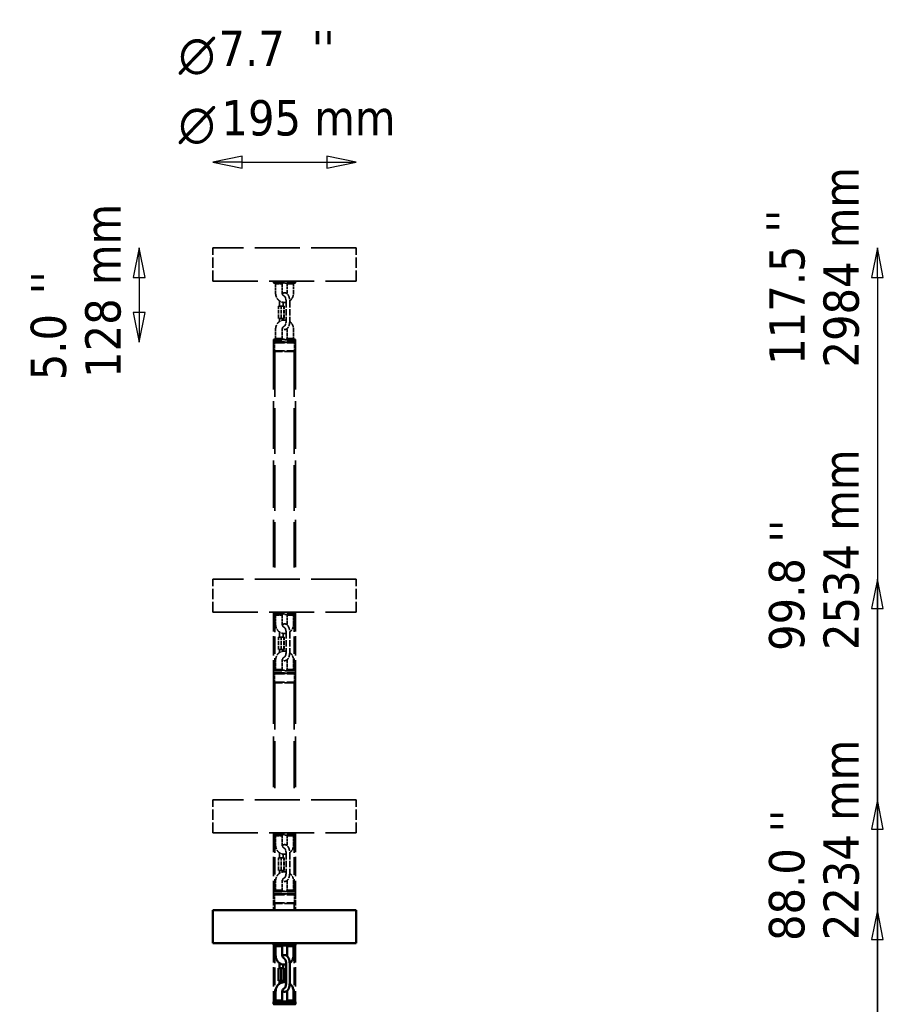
# Model space of a CAD drawing. Header units: millimetres. Extents: x 166 to 3217, y 680 to 4465.
# Tile 15 of 16: x 466 to 1639, y 3127 to 4465. Entities that reach past the tile are written whole.
import ezdxf

# ---------------------------------------------------------------- set-up
doc = ezdxf.new("R2010")
doc.units = ezdxf.units.MM
doc.header["$LTSCALE"] = 16
doc.linetypes.add('DASHED', pattern=[0.2068, 0.1655, -0.0413])
for name, color, linetype, lineweight in [('Symbol (ISO)', 7, 'Continuous', 25), ('Widoczne (ISO)', 7, 'Continuous', 50), ('Wymiar (ISO)', 7, 'Continuous', 25)]:
    doc.layers.add(name, color=color, linetype=linetype, lineweight=lineweight)
doc.styles.add('Styl tekstu27', font='AIGDT___.TTF')
doc.styles.add('Tekst notatki (ISO)', font='tahoma.ttf')

msp = doc.modelspace()

# ---------------------------------------------------------------- linework, layer by layer
at = {"layer": 'Widoczne (ISO)', "linetype": 'DASHED', "lineweight": 35, "ltscale": 23.14323}
for p, q in [((923, 4154.9), (728, 4154.9)), ((728, 4109.9), (923, 4109.9)), ((923, 3704.9), (728, 3704.9)), ((728, 3659.9), (923, 3659.9)), ((923, 3404.9), (728, 3404.9)), ((728, 3359.9), (923, 3359.9))]:
    msp.add_line(p, q, dxfattribs=at)
at = {"layer": 'Widoczne (ISO)', "linetype": 'DASHED', "lineweight": 35, "ltscale": 5.354269}
for p, q in [((728, 4109.9), (728, 4154.9)), ((923, 4109.9), (923, 4154.9)), ((728, 3659.9), (728, 3704.9)), ((923, 3659.9), (923, 3704.9)), ((728, 3359.9), (728, 3404.9)), ((923, 3359.9), (923, 3404.9))]:
    msp.add_line(p, q, dxfattribs=at)
at = {"layer": 'Widoczne (ISO)', "linetype": 'DASHED', "lineweight": 35, "ltscale": 0.273568}
for p, q in [((810.5, 4107.6), (810.5, 4109.9)), ((840.5, 4107.6), (840.5, 4109.9)), ((810.5, 3657.6), (810.5, 3659.9)), ((840.5, 3657.6), (840.5, 3659.9)), ((810.5, 3357.6), (810.5, 3359.9)), ((840.5, 3357.6), (840.5, 3359.9))]:
    msp.add_line(p, q, dxfattribs=at)
at = {"layer": 'Widoczne (ISO)', "linetype": 'DASHED', "lineweight": 35, "ltscale": 5.606982}
for p, q in [((810.5, 4107.6), (840.5, 4107.6)), ((840.5, 4030.2), (810.5, 4030.2)), ((810.5, 4027.6), (840.5, 4027.6)), ((810.5, 3657.6), (840.5, 3657.6)), ((840.5, 3580.2), (810.5, 3580.2)), ((810.5, 3577.6), (840.5, 3577.6)), ((810.5, 3357.6), (840.5, 3357.6)), ((840.5, 3280.2), (810.5, 3280.2)), ((810.5, 3277.6), (840.5, 3277.6))]:
    msp.add_line(p, q, dxfattribs=at)
at = {"layer": 'Widoczne (ISO)', "linetype": 'DASHED', "lineweight": 35, "ltscale": 0.11769}
for p, q in [((811.2, 4106.9), (810.5, 4107.6)), ((839.8, 4106.9), (840.5, 4107.6)), ((811.2, 4030.9), (810.5, 4030.2)), ((839.8, 4030.9), (840.5, 4030.2)), ((811.2, 4026.9), (810.5, 4027.6)), ((839.8, 4026.9), (840.5, 4027.6)), ((811.2, 3656.9), (810.5, 3657.6)), ((839.8, 3656.9), (840.5, 3657.6)), ((811.2, 3580.9), (810.5, 3580.2)), ((811.2, 3576.9), (810.5, 3577.6)), ((839.8, 3580.9), (840.5, 3580.2)), ((839.8, 3576.9), (840.5, 3577.6)), ((811.2, 3356.9), (810.5, 3357.6)), ((839.8, 3356.9), (840.5, 3357.6)), ((811.2, 3280.9), (810.5, 3280.2)), ((839.8, 3280.9), (840.5, 3280.2)), ((811.2, 3276.9), (810.5, 3277.6)), ((839.8, 3276.9), (840.5, 3277.6))]:
    msp.add_line(p, q, dxfattribs=at)
at = {"layer": 'Widoczne (ISO)', "linetype": 'DASHED', "lineweight": 35, "ltscale": 5.345318}
for p, q in [((839.8, 4106.9), (811.2, 4106.9)), ((811.2, 4030.9), (839.8, 4030.9)), ((839.8, 4026.9), (811.2, 4026.9)), ((839.8, 3656.9), (811.2, 3656.9)), ((811.2, 3580.9), (839.8, 3580.9)), ((839.8, 3576.9), (811.2, 3576.9)), ((839.8, 3356.9), (811.2, 3356.9)), ((811.2, 3280.9), (839.8, 3280.9)), ((839.8, 3276.9), (811.2, 3276.9))]:
    msp.add_line(p, q, dxfattribs=at)
at = {"layer": 'Widoczne (ISO)', "linetype": 'DASHED', "lineweight": 35, "ltscale": 0.168172}
for p, q in [((813.3, 4105.9), (812.3, 4106.9)), ((822.2, 4105.9), (823.2, 4106.9)), ((828.9, 4105.9), (827.9, 4106.9)), ((837.8, 4105.9), (838.8, 4106.9)), ((813.3, 4031.9), (812.3, 4030.9)), ((822.2, 4031.9), (823.2, 4030.9)), ((828.9, 4031.9), (827.9, 4030.9)), ((837.8, 4031.9), (838.8, 4030.9)), ((813, 4013.9), (812, 4014.9)), ((838, 4013.9), (839, 4014.9)), ((813.3, 3655.9), (812.3, 3656.9)), ((822.2, 3655.9), (823.2, 3656.9)), ((828.9, 3655.9), (827.9, 3656.9)), ((837.8, 3655.9), (838.8, 3656.9)), ((813.3, 3581.9), (812.3, 3580.9)), ((822.2, 3581.9), (823.2, 3580.9)), ((828.9, 3581.9), (827.9, 3580.9)), ((837.8, 3581.9), (838.8, 3580.9)), ((813, 3563.9), (812, 3564.9)), ((838, 3563.9), (839, 3564.9)), ((813.3, 3355.9), (812.3, 3356.9)), ((822.2, 3355.9), (823.2, 3356.9)), ((828.9, 3355.9), (827.9, 3356.9)), ((837.8, 3355.9), (838.8, 3356.9)), ((813.3, 3281.9), (812.3, 3280.9)), ((822.2, 3281.9), (823.2, 3280.9)), ((828.9, 3281.9), (827.9, 3280.9)), ((837.8, 3281.9), (838.8, 3280.9)), ((813, 3263.9), (812, 3264.9)), ((838, 3263.9), (839, 3264.9))]:
    msp.add_line(p, q, dxfattribs=at)
at = {"layer": 'Widoczne (ISO)', "linetype": 'DASHED', "lineweight": 35, "ltscale": 0.062201}
for p, q in [((813.4, 4105.9), (813.3, 4105.9)), ((813.3, 4031.9), (813.4, 4031.9)), ((813.4, 3655.9), (813.3, 3655.9)), ((813.3, 3581.9), (813.4, 3581.9)), ((813.4, 3355.9), (813.3, 3355.9)), ((813.3, 3281.9), (813.4, 3281.9))]:
    msp.add_line(p, q, dxfattribs=at)
at = {"layer": 'Widoczne (ISO)', "linetype": 'DASHED', "lineweight": 35, "ltscale": 1.427732}
for p, q in [((813.3, 4105.9), (813.3, 4093.9)), ((822.2, 4105.9), (822.2, 4093.9)), ((828.9, 4093.9), (828.9, 4105.9)), ((837.8, 4093.9), (837.8, 4105.9)), ((813.3, 4031.9), (813.3, 4043.9)), ((822.2, 4031.9), (822.2, 4043.9)), ((828.9, 4043.9), (828.9, 4031.9)), ((837.8, 4043.9), (837.8, 4031.9)), ((813.3, 3655.9), (813.3, 3643.9)), ((822.2, 3655.9), (822.2, 3643.9)), ((828.9, 3643.9), (828.9, 3655.9)), ((837.8, 3643.9), (837.8, 3655.9)), ((813.3, 3581.9), (813.3, 3593.9)), ((822.2, 3581.9), (822.2, 3593.9)), ((828.9, 3593.9), (828.9, 3581.9)), ((837.8, 3593.9), (837.8, 3581.9)), ((813.3, 3355.9), (813.3, 3343.9)), ((822.2, 3355.9), (822.2, 3343.9)), ((828.9, 3343.9), (828.9, 3355.9)), ((837.8, 3343.9), (837.8, 3355.9)), ((813.3, 3281.9), (813.3, 3293.9)), ((822.2, 3281.9), (822.2, 3293.9)), ((828.9, 3293.9), (828.9, 3281.9)), ((837.8, 3293.9), (837.8, 3281.9))]:
    msp.add_line(p, q, dxfattribs=at)
at = {"layer": 'Widoczne (ISO)', "linetype": 'DASHED', "lineweight": 35, "ltscale": 0.416351}
for p, q in [((813.4, 4105.9), (815.2, 4105.9)), ((829, 4105.9), (830.7, 4105.9)), ((824.7, 4080.9), (826.4, 4080.9)), ((818.5, 4055.4), (818.5, 4058.9)), ((826.4, 4056.9), (824.7, 4056.9)), ((815.2, 4031.9), (813.4, 4031.9)), ((830.7, 4031.9), (829, 4031.9)), ((813.4, 3655.9), (815.2, 3655.9)), ((829, 3655.9), (830.7, 3655.9)), ((824.7, 3630.9), (826.4, 3630.9)), ((818.5, 3605.4), (818.5, 3608.9)), ((826.4, 3606.9), (824.7, 3606.9)), ((815.2, 3581.9), (813.4, 3581.9)), ((830.7, 3581.9), (829, 3581.9)), ((813.4, 3355.9), (815.2, 3355.9)), ((829, 3355.9), (830.7, 3355.9)), ((824.7, 3330.9), (826.4, 3330.9)), ((818.5, 3305.4), (818.5, 3308.9)), ((826.4, 3306.9), (824.7, 3306.9)), ((815.2, 3281.9), (813.4, 3281.9)), ((830.7, 3281.9), (829, 3281.9))]:
    msp.add_line(p, q, dxfattribs=at)
at = {"layer": 'Widoczne (ISO)', "linetype": 'DASHED', "lineweight": 35, "ltscale": 0.186803}
for p, q in [((816.5, 4105.9), (815.2, 4105.9)), ((815.2, 4031.9), (816.5, 4031.9)), ((816.5, 3655.9), (815.2, 3655.9)), ((815.2, 3581.9), (816.5, 3581.9)), ((816.5, 3355.9), (815.2, 3355.9)), ((815.2, 3281.9), (816.5, 3281.9))]:
    msp.add_line(p, q, dxfattribs=at)
at = {"layer": 'Widoczne (ISO)', "linetype": 'DASHED', "lineweight": 35, "ltscale": 0.713816}
for p, q in [((816.5, 4105.9), (821.7, 4105.9)), ((832.1, 4105.9), (837.3, 4105.9)), ((821.7, 4031.9), (816.5, 4031.9)), ((837.3, 4031.9), (832.1, 4031.9)), ((816.5, 3655.9), (821.7, 3655.9)), ((832.1, 3655.9), (837.3, 3655.9)), ((821.7, 3581.9), (816.5, 3581.9)), ((837.3, 3581.9), (832.1, 3581.9)), ((816.5, 3355.9), (821.7, 3355.9)), ((832.1, 3355.9), (837.3, 3355.9)), ((821.7, 3281.9), (816.5, 3281.9)), ((837.3, 3281.9), (832.1, 3281.9))]:
    msp.add_line(p, q, dxfattribs=at)
at = {"layer": 'Widoczne (ISO)', "linetype": 'DASHED', "lineweight": 35, "ltscale": 0.124502}
for p, q in [((822.2, 4105.9), (821.7, 4105.9)), ((837.8, 4105.9), (837.3, 4105.9)), ((821.7, 4031.9), (822.2, 4031.9)), ((837.3, 4031.9), (837.8, 4031.9)), ((822.2, 3655.9), (821.7, 3655.9)), ((837.8, 3655.9), (837.3, 3655.9)), ((821.7, 3581.9), (822.2, 3581.9)), ((837.3, 3581.9), (837.8, 3581.9)), ((822.2, 3355.9), (821.7, 3355.9)), ((837.8, 3355.9), (837.3, 3355.9)), ((821.7, 3281.9), (822.2, 3281.9)), ((837.3, 3281.9), (837.8, 3281.9))]:
    msp.add_line(p, q, dxfattribs=at)
at = {"layer": 'Widoczne (ISO)', "linetype": 'DASHED', "lineweight": 35, "ltscale": 0.045823}
for p, q in [((828.9, 4105.9), (828.9, 4105.9)), ((828.9, 4031.9), (828.9, 4031.9)), ((828.9, 3655.9), (828.9, 3655.9)), ((828.9, 3581.9), (828.9, 3581.9)), ((828.9, 3355.9), (828.9, 3355.9)), ((828.9, 3281.9), (828.9, 3281.9))]:
    msp.add_line(p, q, dxfattribs=at)
at = {"layer": 'Widoczne (ISO)', "linetype": 'DASHED', "lineweight": 35, "ltscale": 0.016278}
for p, q in [((828.9, 4105.9), (829, 4105.9)), ((830.7, 4105.9), (830.8, 4105.9)), ((829, 4031.9), (828.9, 4031.9)), ((830.8, 4031.9), (830.7, 4031.9)), ((828.9, 3655.9), (829, 3655.9)), ((830.7, 3655.9), (830.8, 3655.9)), ((829, 3581.9), (828.9, 3581.9)), ((830.8, 3581.9), (830.7, 3581.9)), ((828.9, 3355.9), (829, 3355.9)), ((830.7, 3355.9), (830.8, 3355.9)), ((829, 3281.9), (828.9, 3281.9)), ((830.8, 3281.9), (830.7, 3281.9))]:
    msp.add_line(p, q, dxfattribs=at)
at = {"layer": 'Widoczne (ISO)', "linetype": 'DASHED', "lineweight": 35, "ltscale": 0.170425}
for p, q in [((832.1, 4105.9), (830.8, 4105.9)), ((830.8, 4031.9), (832.1, 4031.9)), ((832.1, 3655.9), (830.8, 3655.9)), ((830.8, 3581.9), (832.1, 3581.9)), ((832.1, 3355.9), (830.8, 3355.9)), ((830.8, 3281.9), (832.1, 3281.9))]:
    msp.add_line(p, q, dxfattribs=at)
at = {"layer": 'Widoczne (ISO)', "linetype": 'DASHED', "lineweight": 35, "ltscale": 0.773309}
for p, q in [((818.5, 4075.9), (818.5, 4082.4)), ((818.5, 3625.9), (818.5, 3632.4)), ((818.5, 3325.9), (818.5, 3332.4))]:
    msp.add_line(p, q, dxfattribs=at)
at = {"layer": 'Widoczne (ISO)', "linetype": 'DASHED', "lineweight": 35, "ltscale": 3.212521}
for p, q in [((827.5, 4082.4), (827.5, 4055.4)), ((832.5, 4082.4), (832.5, 4055.4)), ((827.5, 3632.4), (827.5, 3605.4)), ((832.5, 3632.4), (832.5, 3605.4)), ((827.5, 3332.4), (827.5, 3305.4)), ((832.5, 3332.4), (832.5, 3305.4))]:
    msp.add_line(p, q, dxfattribs=at)
at = {"layer": 'Widoczne (ISO)', "linetype": 'DASHED', "lineweight": 35, "ltscale": 0.515124}
for p, q in [((817.1, 4075.9), (820.7, 4075.9)), ((820.7, 4075.9), (824.6, 4075.9)), ((824.6, 4075.9), (824.9, 4075.9)), ((820.7, 4058.9), (817.1, 4058.9)), ((824.6, 4058.9), (820.7, 4058.9)), ((824.9, 4058.9), (824.6, 4058.9)), ((817.1, 3625.9), (820.7, 3625.9)), ((820.7, 3625.9), (824.6, 3625.9)), ((824.6, 3625.9), (824.9, 3625.9)), ((820.7, 3608.9), (817.1, 3608.9)), ((824.6, 3608.9), (820.7, 3608.9)), ((824.9, 3608.9), (824.6, 3608.9)), ((817.1, 3325.9), (820.7, 3325.9)), ((820.7, 3325.9), (824.6, 3325.9)), ((824.6, 3325.9), (824.9, 3325.9)), ((820.7, 3308.9), (817.1, 3308.9)), ((824.6, 3308.9), (820.7, 3308.9)), ((824.9, 3308.9), (824.6, 3308.9))]:
    msp.add_line(p, q, dxfattribs=at)
at = {"layer": 'Widoczne (ISO)', "linetype": 'DASHED', "lineweight": 35, "ltscale": 2.022661}
for p, q in [((817.1, 4058.9), (817.1, 4075.9)), ((820.7, 4058.9), (820.7, 4075.9)), ((824.6, 4058.9), (824.6, 4075.9)), ((824.9, 4058.9), (824.9, 4075.9)), ((817.1, 3608.9), (817.1, 3625.9)), ((820.7, 3608.9), (820.7, 3625.9)), ((824.6, 3608.9), (824.6, 3625.9)), ((824.9, 3608.9), (824.9, 3625.9)), ((817.1, 3308.9), (817.1, 3325.9)), ((820.7, 3308.9), (820.7, 3325.9)), ((824.6, 3308.9), (824.6, 3325.9)), ((824.9, 3308.9), (824.9, 3325.9))]:
    msp.add_line(p, q, dxfattribs=at)
at = {"layer": 'Widoczne (ISO)', "linetype": 'DASHED', "lineweight": 35, "ltscale": 0.602378}
for p, q in [((823.5, 4075.9), (823.5, 4081)), ((823.5, 3625.9), (823.5, 3631)), ((823.5, 3325.9), (823.5, 3331))]:
    msp.add_line(p, q, dxfattribs=at)
at = {"layer": 'Widoczne (ISO)', "linetype": 'DASHED', "lineweight": 35, "ltscale": 0.24542}
for p, q in [((823.5, 4056.8), (823.5, 4058.9)), ((823.5, 3606.8), (823.5, 3608.9)), ((823.5, 3306.8), (823.5, 3308.9))]:
    msp.add_line(p, q, dxfattribs=at)
at = {"layer": 'Widoczne (ISO)', "linetype": 'DASHED', "lineweight": 35, "ltscale": 0.309264}
for p, q in [((810.5, 4030.2), (810.5, 4027.6)), ((840.5, 4030.2), (840.5, 4027.6)), ((810.5, 3580.2), (810.5, 3577.6)), ((840.5, 3580.2), (840.5, 3577.6)), ((810.5, 3280.2), (810.5, 3277.6)), ((840.5, 3280.2), (840.5, 3277.6))]:
    msp.add_line(p, q, dxfattribs=at)
at = {"layer": 'Widoczne (ISO)', "linetype": 'DASHED', "lineweight": 35, "ltscale": 6.701792}
for p, q in [((840.5, 4026.9), (810.5, 4026.9)), ((840.5, 3576.9), (810.5, 3576.9)), ((810.5, 3576.9), (840.5, 3576.9)), ((840.5, 3276.9), (810.5, 3276.9)), ((810.5, 3276.9), (840.5, 3276.9))]:
    msp.add_line(p, q, dxfattribs=at)
at = {"layer": 'Widoczne (ISO)', "linetype": 'DASHED', "lineweight": 35, "ltscale": 24.329062}
for p, q in [((810.5, 4026.9), (810.5, 3704.9)), ((840.5, 4026.9), (840.5, 3704.9))]:
    msp.add_line(p, q, dxfattribs=at)
at = {"layer": 'Widoczne (ISO)', "linetype": 'DASHED', "lineweight": 35, "ltscale": 0.084036}
for p, q in [((812.5, 4026.4), (812, 4026.9)), ((838.5, 4026.4), (839, 4026.9)), ((812.5, 3576.4), (812, 3576.9)), ((838.5, 3576.4), (839, 3576.9)), ((812.5, 3276.4), (812, 3276.9)), ((838.5, 3276.4), (839, 3276.9))]:
    msp.add_line(p, q, dxfattribs=at)
at = {"layer": 'Widoczne (ISO)', "linetype": 'DASHED', "lineweight": 35, "ltscale": 5.046274}
for p, q in [((812, 4025.9), (839, 4025.9)), ((812, 4014.9), (839, 4014.9)), ((812, 3575.9), (839, 3575.9)), ((812, 3564.9), (839, 3564.9)), ((812, 3275.9), (839, 3275.9)), ((812, 3264.9), (839, 3264.9))]:
    msp.add_line(p, q, dxfattribs=at)
at = {"layer": 'Widoczne (ISO)', "linetype": 'DASHED', "lineweight": 35, "ltscale": 1.308746}
for p, q in [((812, 4014.9), (812, 4025.9)), ((839, 4014.9), (839, 4025.9)), ((812, 3564.9), (812, 3575.9)), ((839, 3564.9), (839, 3575.9)), ((812, 3264.9), (812, 3275.9)), ((839, 3264.9), (839, 3275.9))]:
    msp.add_line(p, q, dxfattribs=at)
at = {"layer": 'Widoczne (ISO)', "linetype": 'DASHED', "lineweight": 35, "ltscale": 5.402729}
for p, q in [((812.5, 4026.4), (838.5, 4026.4)), ((812.5, 3576.4), (838.5, 3576.4)), ((812.5, 3276.4), (838.5, 3276.4))]:
    msp.add_line(p, q, dxfattribs=at)
at = {"layer": 'Widoczne (ISO)', "linetype": 'DASHED', "lineweight": 35, "ltscale": 0.059393}
for p, q in [((812.5, 4026.4), (812.5, 4025.9)), ((838.5, 4026.4), (838.5, 4025.9)), ((812.5, 3576.4), (812.5, 3575.9)), ((838.5, 3576.4), (838.5, 3575.9)), ((812.5, 3276.4), (812.5, 3275.9)), ((838.5, 3276.4), (838.5, 3275.9))]:
    msp.add_line(p, q, dxfattribs=at)
at = {"layer": 'Widoczne (ISO)', "linetype": 'DASHED', "lineweight": 35, "ltscale": 0.118886}
for p, q in [((812.7, 4026.9), (812.7, 4025.9)), ((838.3, 4026.9), (838.3, 4025.9)), ((812.7, 3576.9), (812.7, 3575.9)), ((838.3, 3576.9), (838.3, 3575.9)), ((812.7, 3276.9), (812.7, 3275.9)), ((838.3, 3276.9), (838.3, 3275.9))]:
    msp.add_line(p, q, dxfattribs=at)
at = {"layer": 'Widoczne (ISO)', "linetype": 'DASHED', "lineweight": 35, "ltscale": 23.384611}
for p, q in [((812.5, 4014.4), (812.5, 3704.9)), ((838.5, 4014.4), (838.5, 3704.9))]:
    msp.add_line(p, q, dxfattribs=at)
at = {"layer": 'Widoczne (ISO)', "linetype": 'DASHED', "lineweight": 35, "ltscale": 4.672468}
for p, q in [((838, 4013.9), (813, 4013.9)), ((838, 3563.9), (813, 3563.9)), ((838, 3263.9), (813, 3263.9))]:
    msp.add_line(p, q, dxfattribs=at)
at = {"layer": 'Widoczne (ISO)', "linetype": 'DASHED', "lineweight": 35, "ltscale": 9.875735}
for p, q in [((810.5, 3659.9), (810.5, 3576.9)), ((840.5, 3659.9), (840.5, 3576.9)), ((810.5, 3359.9), (810.5, 3276.9)), ((840.5, 3359.9), (840.5, 3276.9)), ((810.5, 3209.9), (810.5, 3126.9)), ((840.5, 3209.9), (840.5, 3126.9))]:
    msp.add_line(p, q, dxfattribs=at)
at = {"layer": 'Widoczne (ISO)', "linetype": 'DASHED', "lineweight": 35, "ltscale": 8.979223}
for p, q in [((812.5, 3656.6), (812.5, 3581.2)), ((812.5, 3356.6), (812.5, 3281.2)), ((812.5, 3206.6), (812.5, 3131.2))]:
    msp.add_line(p, q, dxfattribs=at)
at = {"layer": 'Widoczne (ISO)', "linetype": 'DASHED', "lineweight": 35, "ltscale": 9.042834}
for p, q in [((838.5, 3656.9), (838.5, 3580.9)), ((838.5, 3356.9), (838.5, 3280.9)), ((838.5, 3206.9), (838.5, 3130.9))]:
    msp.add_line(p, q, dxfattribs=at)
at = {"layer": 'Widoczne (ISO)', "linetype": 'DASHED', "lineweight": 35, "ltscale": 25.991297}
for p, q in [((810.5, 3576.9), (810.5, 3404.9)), ((840.5, 3576.9), (840.5, 3404.9))]:
    msp.add_line(p, q, dxfattribs=at)
at = {"layer": 'Widoczne (ISO)', "linetype": 'DASHED', "lineweight": 35, "ltscale": 24.102394}
for p, q in [((812.5, 3564.4), (812.5, 3404.9)), ((838.5, 3564.4), (838.5, 3404.9))]:
    msp.add_line(p, q, dxfattribs=at)
at = {"layer": 'Widoczne (ISO)', "linetype": 'DASHED', "lineweight": 35, "ltscale": 2.617591}
for p, q in [((810.5, 3276.9), (810.5, 3254.9)), ((840.5, 3276.9), (840.5, 3254.9))]:
    msp.add_line(p, q, dxfattribs=at)
at = {"layer": 'Widoczne (ISO)'}
for p, q in [((923, 3254.9), (728, 3254.9)), ((728, 3209.9), (728, 3254.9)), ((923, 3209.9), (923, 3254.9)), ((728, 3209.9), (923, 3209.9)), ((810.5, 3207.6), (810.5, 3209.9)), ((810.5, 3207.6), (840.5, 3207.6)), ((811.2, 3206.9), (810.5, 3207.6)), ((839.8, 3206.9), (811.2, 3206.9)), ((813.3, 3205.9), (812.3, 3206.9)), ((813.4, 3205.9), (813.3, 3205.9)), ((813.3, 3205.9), (813.3, 3193.9)), ((813.4, 3205.9), (815.2, 3205.9)), ((816.5, 3205.9), (815.2, 3205.9)), ((816.5, 3205.9), (821.7, 3205.9)), ((822.2, 3205.9), (821.7, 3205.9)), ((822.2, 3205.9), (823.2, 3206.9)), ((822.2, 3205.9), (822.2, 3193.9)), ((828.9, 3205.9), (827.9, 3206.9)), ((828.9, 3205.9), (828.9, 3205.9)), ((828.9, 3205.9), (829, 3205.9)), ((828.9, 3193.9), (828.9, 3205.9)), ((829, 3205.9), (830.7, 3205.9)), ((830.7, 3205.9), (830.8, 3205.9)), ((832.1, 3205.9), (830.8, 3205.9)), ((832.1, 3205.9), (837.3, 3205.9)), ((837.8, 3205.9), (837.3, 3205.9)), ((837.8, 3205.9), (838.8, 3206.9)), ((837.8, 3193.9), (837.8, 3205.9)), ((839.8, 3206.9), (840.5, 3207.6)), ((840.5, 3207.6), (840.5, 3209.9)), ((817.1, 3175.9), (820.7, 3175.9)), ((817.1, 3158.9), (817.1, 3175.9)), ((818.5, 3175.9), (818.5, 3182.4)), ((820.7, 3175.9), (824.6, 3175.9)), ((820.7, 3158.9), (820.7, 3175.9)), ((823.5, 3175.9), (823.5, 3181)), ((824.6, 3175.9), (824.9, 3175.9)), ((824.6, 3158.9), (824.6, 3175.9)), ((824.7, 3180.9), (826.4, 3180.9)), ((824.9, 3158.9), (824.9, 3175.9)), ((827.5, 3182.4), (827.5, 3155.4)), ((832.5, 3182.4), (832.5, 3155.4)), ((820.7, 3158.9), (817.1, 3158.9)), ((818.5, 3155.4), (818.5, 3158.9)), ((824.6, 3158.9), (820.7, 3158.9)), ((823.5, 3156.8), (823.5, 3158.9)), ((824.9, 3158.9), (824.6, 3158.9)), ((826.4, 3156.9), (824.7, 3156.9)), ((813.3, 3131.9), (812.3, 3130.9)), ((813.3, 3131.9), (813.3, 3143.9)), ((813.3, 3131.9), (813.4, 3131.9)), ((815.2, 3131.9), (813.4, 3131.9)), ((815.2, 3131.9), (816.5, 3131.9)), ((821.7, 3131.9), (816.5, 3131.9)), ((821.7, 3131.9), (822.2, 3131.9)), ((822.2, 3131.9), (822.2, 3143.9)), ((822.2, 3131.9), (823.2, 3130.9)), ((828.9, 3131.9), (827.9, 3130.9)), ((828.9, 3143.9), (828.9, 3131.9)), ((828.9, 3131.9), (828.9, 3131.9)), ((829, 3131.9), (828.9, 3131.9)), ((830.7, 3131.9), (829, 3131.9)), ((830.8, 3131.9), (830.7, 3131.9)), ((830.8, 3131.9), (832.1, 3131.9)), ((837.3, 3131.9), (832.1, 3131.9)), ((837.3, 3131.9), (837.8, 3131.9)), ((837.8, 3143.9), (837.8, 3131.9)), ((837.8, 3131.9), (838.8, 3130.9)), ((811.2, 3130.9), (810.5, 3130.2)), ((840.5, 3130.2), (810.5, 3130.2)), ((810.5, 3130.2), (810.5, 3127.6)), ((810.5, 3127.6), (840.5, 3127.6)), ((811.2, 3126.9), (810.5, 3127.6)), ((810.5, 3126.9), (840.5, 3126.9)), ((811.2, 3130.9), (839.8, 3130.9)), ((839.8, 3130.9), (840.5, 3130.2)), ((839.8, 3126.9), (840.5, 3127.6)), ((840.5, 3130.2), (840.5, 3127.6))]:
    msp.add_line(p, q, dxfattribs=at)
at = {"layer": 'Widoczne (ISO)', "linetype": 'DASHED', "lineweight": 35, "ltscale": 1.130267}
for p, q in [((812.5, 3264.4), (812.5, 3254.9)), ((838.5, 3264.4), (838.5, 3254.9))]:
    msp.add_line(p, q, dxfattribs=at)
at = {"layer": 'Widoczne (ISO)', "linetype": 'DASHED', "lineweight": 35, "ltscale": 0.438411}
for centre, major_axis, start_param, end_param in [((825.5, 4110.9), (4.35, -4.35), 5.621961, 6.420811), ((825.5, 4026.9), (4.35, 4.35), 6.145559, 6.94441), ((825.5, 3660.9), (4.35, -4.35), 5.621961, 6.420811), ((825.5, 3576.9), (4.35, 4.35), 6.145559, 6.94441), ((825.5, 3360.9), (4.35, -4.35), 5.621961, 6.420811), ((825.5, 3276.9), (4.35, 4.35), 6.145559, 6.94441)]:
    msp.add_ellipse(centre, major_axis=major_axis, ratio=0.267949, start_param=start_param, end_param=end_param, dxfattribs=at)
at = {"layer": 'Widoczne (ISO)'}
for centre, major_axis, start_param, end_param in [((825.5, 3210.9), (4.35, -4.35), 5.621961, 6.420811), ((825.5, 3126.9), (4.35, 4.35), 6.145559, 6.94441)]:
    msp.add_ellipse(centre, major_axis=major_axis, ratio=0.267949, start_param=start_param, end_param=end_param, dxfattribs=at)
at = {"layer": 'Widoczne (ISO)', "linetype": 'DASHED', "lineweight": 35, "ltscale": 0.039878}
for points in [[(828.3, 4106.8), (828.2, 4106.8), (828.1, 4106.9), (828, 4106.9)], [(830, 4031.1), (830, 4031), (830, 4031), (830, 4030.9)], [(828.3, 3656.8), (828.2, 3656.8), (828.1, 3656.9), (828, 3656.9)], [(830, 3581.1), (830, 3581), (830, 3581), (830, 3580.9)], [(828.3, 3356.8), (828.2, 3356.8), (828.1, 3356.9), (828, 3356.9)], [(830, 3281.1), (830, 3281), (830, 3281), (830, 3280.9)]]:
    msp.add_open_spline(points, degree=3, dxfattribs=at)
for points in [[(830, 4106.9), (830, 4106.9), (830, 4106.8), (830, 4106.8), (830, 4106.8), (830, 4106.8)], [(828, 4030.9), (828.1, 4031), (828.2, 4031), (828.2, 4031), (828.2, 4031.1), (828.3, 4031.1)], [(830, 3656.9), (830, 3656.9), (830, 3656.8), (830, 3656.8), (830, 3656.8), (830, 3656.8)], [(828, 3580.9), (828.1, 3581), (828.2, 3581), (828.2, 3581), (828.2, 3581.1), (828.3, 3581.1)], [(830, 3356.9), (830, 3356.9), (830, 3356.8), (830, 3356.8), (830, 3356.8), (830, 3356.8)], [(828, 3280.9), (828.1, 3281), (828.2, 3281), (828.2, 3281), (828.2, 3281.1), (828.3, 3281.1)]]:
    msp.add_open_spline(points, degree=3, knots=[0, 0, 0, 0, 0.02999546, 0.02999546, 0.03351945, 0.03351945, 0.03351945, 0.03351945], dxfattribs=at)
at = {"layer": 'Widoczne (ISO)', "linetype": 'DASHED', "lineweight": 35, "ltscale": 2.417448}
for points in [[(813.3, 4093.9), (813.3, 4092.6), (813.5, 4091.2), (814.2, 4088.6), (814.7, 4087.4), (816.1, 4085.2), (816.9, 4084.2), (818.9, 4082.6), (820, 4082), (822.2, 4081.1), (823.5, 4080.9), (824.7, 4080.9)], [(813.3, 4043.9), (813.3, 4045.3), (813.5, 4046.6), (814.2, 4049.2), (814.7, 4050.4), (816.1, 4052.6), (816.9, 4053.6), (818.9, 4055.2), (820, 4055.8), (822.2, 4056.7), (823.5, 4056.9), (824.7, 4056.9)], [(813.3, 3643.9), (813.3, 3642.6), (813.5, 3641.2), (814.2, 3638.6), (814.7, 3637.4), (816.1, 3635.2), (816.9, 3634.2), (818.9, 3632.6), (820, 3632), (822.2, 3631.1), (823.5, 3630.9), (824.7, 3630.9)], [(813.3, 3593.9), (813.3, 3595.3), (813.5, 3596.6), (814.2, 3599.2), (814.7, 3600.4), (816.1, 3602.6), (816.9, 3603.6), (818.9, 3605.2), (820, 3605.8), (822.2, 3606.7), (823.5, 3606.9), (824.7, 3606.9)], [(813.3, 3343.9), (813.3, 3342.6), (813.5, 3341.2), (814.2, 3338.6), (814.7, 3337.4), (816.1, 3335.2), (816.9, 3334.2), (818.9, 3332.6), (820, 3332), (822.2, 3331.1), (823.5, 3330.9), (824.7, 3330.9)], [(813.3, 3293.9), (813.3, 3295.3), (813.5, 3296.6), (814.2, 3299.2), (814.7, 3300.4), (816.1, 3302.6), (816.9, 3303.6), (818.9, 3305.2), (820, 3305.8), (822.2, 3306.7), (823.5, 3306.9), (824.7, 3306.9)]]:
    msp.add_open_spline(points, degree=3, knots=[3.141593, 3.141593, 3.141593, 3.141593, 3.455752, 3.455752, 3.769911, 3.769911, 4.08407, 4.08407, 4.39823, 4.39823, 4.712389, 4.712389, 4.712389, 4.712389], dxfattribs=at)
at = {"layer": 'Widoczne (ISO)', "linetype": 'DASHED', "lineweight": 35, "ltscale": 0.063132}
for points in [[(818.5, 4082.4), (818.5, 4082.6), (818.5, 4082.8), (818.5, 4082.9)], [(818.5, 4054.9), (818.5, 4055.1), (818.5, 4055.2), (818.5, 4055.4)], [(818.5, 3632.4), (818.5, 3632.6), (818.5, 3632.8), (818.5, 3632.9)], [(818.5, 3604.9), (818.5, 3605.1), (818.5, 3605.2), (818.5, 3605.4)], [(818.5, 3332.4), (818.5, 3332.6), (818.5, 3332.8), (818.5, 3332.9)], [(818.5, 3304.9), (818.5, 3305.1), (818.5, 3305.2), (818.5, 3305.4)]]:
    msp.add_open_spline(points, degree=3, dxfattribs=at)
at = {"layer": 'Widoczne (ISO)', "linetype": 'DASHED', "lineweight": 35, "ltscale": 0.772843}
for points in [[(822.2, 4093.9), (822.2, 4093.4), (822.3, 4092.9), (822.6, 4091.9), (822.8, 4091.4), (823.3, 4090.6), (823.6, 4090.2), (824.3, 4089.6), (824.7, 4089.3), (825.1, 4089.1), (825.2, 4089.1), (825.2, 4089.1)], [(822.2, 4043.9), (822.2, 4044.4), (822.3, 4045), (822.6, 4046), (822.8, 4046.4), (823.3, 4047.3), (823.6, 4047.6), (824.3, 4048.3), (824.7, 4048.5), (825.1, 4048.7), (825.2, 4048.7), (825.2, 4048.7)], [(822.2, 3643.9), (822.2, 3643.4), (822.3, 3642.9), (822.6, 3641.9), (822.8, 3641.4), (823.3, 3640.6), (823.6, 3640.2), (824.3, 3639.6), (824.7, 3639.3), (825.1, 3639.1), (825.2, 3639.1), (825.2, 3639.1)], [(822.2, 3593.9), (822.2, 3594.4), (822.3, 3595), (822.6, 3596), (822.8, 3596.4), (823.3, 3597.3), (823.6, 3597.6), (824.3, 3598.3), (824.7, 3598.5), (825.1, 3598.7), (825.2, 3598.7), (825.2, 3598.7)], [(822.2, 3343.9), (822.2, 3343.4), (822.3, 3342.9), (822.6, 3341.9), (822.8, 3341.4), (823.3, 3340.6), (823.6, 3340.2), (824.3, 3339.6), (824.7, 3339.3), (825.1, 3339.1), (825.2, 3339.1), (825.2, 3339.1)], [(822.2, 3293.9), (822.2, 3294.4), (822.3, 3295), (822.6, 3296), (822.8, 3296.4), (823.3, 3297.3), (823.6, 3297.6), (824.3, 3298.3), (824.7, 3298.5), (825.1, 3298.7), (825.2, 3298.7), (825.2, 3298.7)]]:
    msp.add_open_spline(points, degree=3, knots=[3.141593, 3.141593, 3.141593, 3.141593, 3.447893, 3.447893, 3.755193, 3.755193, 4.066433, 4.066433, 4.380592, 4.380592, 4.41631, 4.41631, 4.41631, 4.41631], dxfattribs=at)
at = {"layer": 'Widoczne (ISO)', "linetype": 'DASHED', "lineweight": 35, "ltscale": 2.576871}
for points in [[(822.3, 4092.7), (822.8, 4093.1), (823.4, 4093.4), (824.7, 4093.9), (825.4, 4094), (826.7, 4093.8), (827.4, 4093.6), (828.6, 4092.9), (829.2, 4092.4), (830.3, 4091.1), (830.8, 4090.3), (831.7, 4088.3), (832, 4087.1), (832.4, 4084.8), (832.5, 4083.6), (832.5, 4082.4)], [(822.3, 3642.7), (822.8, 3643.1), (823.4, 3643.4), (824.7, 3643.9), (825.4, 3644), (826.7, 3643.8), (827.4, 3643.6), (828.6, 3642.9), (829.2, 3642.4), (830.3, 3641.1), (830.8, 3640.3), (831.7, 3638.3), (832, 3637.1), (832.4, 3634.8), (832.5, 3633.6), (832.5, 3632.4)], [(822.3, 3342.7), (822.8, 3343.1), (823.4, 3343.4), (824.7, 3343.9), (825.4, 3344), (826.7, 3343.8), (827.4, 3343.6), (828.6, 3342.9), (829.2, 3342.4), (830.3, 3341.1), (830.8, 3340.3), (831.7, 3338.3), (832, 3337.1), (832.4, 3334.8), (832.5, 3333.6), (832.5, 3332.4)]]:
    msp.add_open_spline(points, degree=3, knots=[2.765204, 2.765204, 2.765204, 2.765204, 2.975284, 2.975284, 3.199874, 3.199874, 3.409024, 3.409024, 3.660187, 3.660187, 3.994996, 3.994996, 4.363483, 4.363483, 4.712389, 4.712389, 4.712389, 4.712389], dxfattribs=at)
at = {"layer": 'Widoczne (ISO)', "linetype": 'DASHED', "lineweight": 35, "ltscale": 1.097525}
for points in [[(825.6, 4088.8), (825.7, 4088.8), (825.9, 4088.6), (826.2, 4088.1), (826.4, 4087.8), (826.8, 4087), (827, 4086.5), (827.3, 4085.4), (827.4, 4084.7), (827.5, 4083.5), (827.5, 4083), (827.5, 4082.4)], [(825.6, 3638.8), (825.7, 3638.8), (825.9, 3638.6), (826.2, 3638.1), (826.4, 3637.8), (826.8, 3637), (827, 3636.5), (827.3, 3635.4), (827.4, 3634.7), (827.5, 3633.5), (827.5, 3633), (827.5, 3632.4)], [(825.6, 3338.8), (825.7, 3338.8), (825.9, 3338.6), (826.2, 3338.1), (826.4, 3337.8), (826.8, 3337), (827, 3336.5), (827.3, 3335.4), (827.4, 3334.7), (827.5, 3333.5), (827.5, 3333), (827.5, 3332.4)]]:
    msp.add_open_spline(points, degree=3, knots=[3.497616, 3.497616, 3.497616, 3.497616, 3.737387, 3.737387, 3.974857, 3.974857, 4.230461, 4.230461, 4.503203, 4.503203, 4.712389, 4.712389, 4.712389, 4.712389], dxfattribs=at)
at = {"layer": 'Widoczne (ISO)', "linetype": 'DASHED', "lineweight": 35, "ltscale": 0.14031}
for points in [[(828.7, 4092.7), (828.8, 4093.1), (828.9, 4093.5), (828.9, 4093.9), (828.9, 4093.9), (828.9, 4093.9)], [(828.7, 4045.1), (828.8, 4044.7), (828.9, 4044.3), (828.9, 4043.9), (828.9, 4043.9), (828.9, 4043.9)], [(828.7, 3642.7), (828.8, 3643.1), (828.9, 3643.5), (828.9, 3643.9), (828.9, 3643.9), (828.9, 3643.9)], [(828.7, 3595.1), (828.8, 3594.7), (828.9, 3594.3), (828.9, 3593.9), (828.9, 3593.9), (828.9, 3593.9)], [(828.7, 3342.7), (828.8, 3343.1), (828.9, 3343.5), (828.9, 3343.9), (828.9, 3343.9), (828.9, 3343.9)], [(828.7, 3295.1), (828.8, 3294.7), (828.9, 3294.3), (828.9, 3293.9), (828.9, 3293.9), (828.9, 3293.9)]]:
    msp.add_open_spline(points, degree=3, knots=[6.0532623, 6.0532623, 6.0532623, 6.0532623, 6.2737828, 6.2737828, 6.2831853, 6.2831853, 6.2831853, 6.2831853], dxfattribs=at)
at = {"layer": 'Widoczne (ISO)', "linetype": 'DASHED', "lineweight": 35, "ltscale": 1.549732}
for points in [[(832.5, 4082.9), (832.7, 4083.1), (832.9, 4083.3), (834.1, 4084.2), (835, 4085.2), (836.3, 4087.4), (836.9, 4088.6), (837.6, 4091.2), (837.8, 4092.5), (837.8, 4093.9), (837.8, 4093.9), (837.8, 4093.9)], [(832.5, 4054.9), (832.7, 4054.7), (832.9, 4054.6), (834.1, 4053.6), (835, 4052.6), (836.3, 4050.4), (836.9, 4049.2), (837.6, 4046.6), (837.8, 4045.3), (837.8, 4043.9), (837.8, 4043.9), (837.8, 4043.9)], [(832.5, 3632.9), (832.7, 3633.1), (832.9, 3633.3), (834.1, 3634.2), (835, 3635.2), (836.3, 3637.4), (836.9, 3638.6), (837.6, 3641.2), (837.8, 3642.5), (837.8, 3643.9), (837.8, 3643.9), (837.8, 3643.9)], [(832.5, 3604.9), (832.7, 3604.7), (832.9, 3604.6), (834.1, 3603.6), (835, 3602.6), (836.3, 3600.4), (836.9, 3599.2), (837.6, 3596.6), (837.8, 3595.3), (837.8, 3593.9), (837.8, 3593.9), (837.8, 3593.9)], [(832.5, 3332.9), (832.7, 3333.1), (832.9, 3333.3), (834.1, 3334.2), (835, 3335.2), (836.3, 3337.4), (836.9, 3338.6), (837.6, 3341.2), (837.8, 3342.5), (837.8, 3343.9), (837.8, 3343.9), (837.8, 3343.9)], [(832.5, 3304.9), (832.7, 3304.7), (832.9, 3304.6), (834.1, 3303.6), (835, 3302.6), (836.3, 3300.4), (836.9, 3299.2), (837.6, 3296.6), (837.8, 3295.3), (837.8, 3293.9), (837.8, 3293.9), (837.8, 3293.9)]]:
    msp.add_open_spline(points, degree=3, knots=[5.273576, 5.273576, 5.273576, 5.273576, 5.338856, 5.338856, 5.653015, 5.653015, 5.967174, 5.967174, 6.281334, 6.281334, 6.283185, 6.283185, 6.283185, 6.283185], dxfattribs=at)
at = {"layer": 'Widoczne (ISO)', "linetype": 'DASHED', "lineweight": 35, "ltscale": 0.151008}
for points in [[(826.4, 4080.9), (826.8, 4080.9), (827.2, 4080.9), (827.5, 4081)], [(826.4, 4056.9), (826.8, 4056.9), (827.2, 4056.9), (827.5, 4056.8)], [(826.4, 3630.9), (826.8, 3630.9), (827.2, 3630.9), (827.5, 3631)], [(826.4, 3606.9), (826.8, 3606.9), (827.2, 3606.9), (827.5, 3606.8)], [(826.4, 3330.9), (826.8, 3330.9), (827.2, 3330.9), (827.5, 3331)], [(826.4, 3306.9), (826.8, 3306.9), (827.2, 3306.9), (827.5, 3306.8)]]:
    msp.add_open_spline(points, degree=3, dxfattribs=at)
at = {"layer": 'Widoczne (ISO)', "linetype": 'DASHED', "lineweight": 35, "ltscale": 2.576885}
for points in [[(832.5, 4055.4), (832.5, 4054.2), (832.4, 4053), (832, 4050.7), (831.7, 4049.6), (830.8, 4047.5), (830.2, 4046.6), (828.9, 4045.1), (828, 4044.5), (826.4, 4043.9), (825.7, 4043.9), (824.3, 4044), (823.7, 4044.2), (822.9, 4044.7), (822.6, 4044.9), (822.3, 4045.1)], [(832.5, 3605.4), (832.5, 3604.2), (832.4, 3603), (832, 3600.7), (831.7, 3599.6), (830.8, 3597.5), (830.2, 3596.6), (828.9, 3595.1), (828, 3594.5), (826.4, 3593.9), (825.7, 3593.9), (824.3, 3594), (823.7, 3594.2), (822.9, 3594.7), (822.6, 3594.9), (822.3, 3595.1)], [(832.5, 3305.4), (832.5, 3304.2), (832.4, 3303), (832, 3300.7), (831.7, 3299.6), (830.8, 3297.5), (830.2, 3296.6), (828.9, 3295.1), (828, 3294.5), (826.4, 3293.9), (825.7, 3293.9), (824.3, 3294), (823.7, 3294.2), (822.9, 3294.7), (822.6, 3294.9), (822.3, 3295.1)]]:
    msp.add_open_spline(points, degree=3, knots=[4.712389, 4.712389, 4.712389, 4.712389, 5.06401, 5.06401, 5.420663, 5.420663, 5.788996, 5.788996, 6.116876, 6.116876, 6.341466, 6.341466, 6.550617, 6.550617, 6.659574, 6.659574, 6.659574, 6.659574], dxfattribs=at)
at = {"layer": 'Widoczne (ISO)', "linetype": 'DASHED', "lineweight": 35, "ltscale": 1.097529}
for points in [[(827.5, 4055.4), (827.5, 4054.7), (827.5, 4053.9), (827.3, 4052.6), (827.1, 4051.9), (826.8, 4050.8), (826.6, 4050.3), (826.2, 4049.6), (826, 4049.3), (825.7, 4049.1), (825.7, 4049), (825.6, 4049)], [(827.5, 3605.4), (827.5, 3604.7), (827.5, 3603.9), (827.3, 3602.6), (827.1, 3601.9), (826.8, 3600.8), (826.6, 3600.3), (826.2, 3599.6), (826, 3599.3), (825.7, 3599.1), (825.7, 3599), (825.6, 3599)], [(827.5, 3305.4), (827.5, 3304.7), (827.5, 3303.9), (827.3, 3302.6), (827.1, 3301.9), (826.8, 3300.8), (826.6, 3300.3), (826.2, 3299.6), (826, 3299.3), (825.7, 3299.1), (825.7, 3299), (825.6, 3299)]]:
    msp.add_open_spline(points, degree=3, knots=[4.712389, 4.712389, 4.712389, 4.712389, 4.997304, 4.997304, 5.278091, 5.278091, 5.546012, 5.546012, 5.793831, 5.793831, 5.927162, 5.927162, 5.927162, 5.927162], dxfattribs=at)
at = {"layer": 'Widoczne (ISO)'}
for points in [[(828.3, 3206.8), (828.2, 3206.8), (828.1, 3206.9), (828, 3206.9)], [(818.5, 3182.4), (818.5, 3182.6), (818.5, 3182.8), (818.5, 3182.9)], [(826.4, 3180.9), (826.8, 3180.9), (827.2, 3180.9), (827.5, 3181)], [(818.5, 3154.9), (818.5, 3155.1), (818.5, 3155.2), (818.5, 3155.4)], [(826.4, 3156.9), (826.8, 3156.9), (827.2, 3156.9), (827.5, 3156.8)], [(830, 3131.1), (830, 3131), (830, 3131), (830, 3130.9)]]:
    msp.add_open_spline(points, degree=3, dxfattribs=at)
for points, knots in [([(830, 3206.9), (830, 3206.9), (830, 3206.8), (830, 3206.8), (830, 3206.8), (830, 3206.8)], [0, 0, 0, 0, 0.02999546, 0.02999546, 0.03351945, 0.03351945, 0.03351945, 0.03351945]), ([(813.3, 3193.9), (813.3, 3192.6), (813.5, 3191.2), (814.2, 3188.6), (814.7, 3187.4), (816.1, 3185.2), (816.9, 3184.2), (818.9, 3182.6), (820, 3182), (822.2, 3181.1), (823.5, 3180.9), (824.7, 3180.9)], [3.141593, 3.141593, 3.141593, 3.141593, 3.455752, 3.455752, 3.769911, 3.769911, 4.08407, 4.08407, 4.39823, 4.39823, 4.712389, 4.712389, 4.712389, 4.712389]), ([(822.2, 3193.9), (822.2, 3193.4), (822.3, 3192.9), (822.6, 3191.9), (822.8, 3191.4), (823.3, 3190.6), (823.6, 3190.2), (824.3, 3189.6), (824.7, 3189.3), (825.1, 3189.1), (825.2, 3189.1), (825.2, 3189.1)], [3.141593, 3.141593, 3.141593, 3.141593, 3.447893, 3.447893, 3.755193, 3.755193, 4.066433, 4.066433, 4.380592, 4.380592, 4.41631, 4.41631, 4.41631, 4.41631]), ([(822.3, 3192.7), (822.8, 3193.1), (823.4, 3193.4), (824.7, 3193.9), (825.4, 3194), (826.7, 3193.8), (827.4, 3193.6), (828.6, 3192.9), (829.2, 3192.4), (830.3, 3191.1), (830.8, 3190.3), (831.7, 3188.3), (832, 3187.1), (832.4, 3184.8), (832.5, 3183.6), (832.5, 3182.4)], [2.765204, 2.765204, 2.765204, 2.765204, 2.975284, 2.975284, 3.199874, 3.199874, 3.409024, 3.409024, 3.660187, 3.660187, 3.994996, 3.994996, 4.363483, 4.363483, 4.712389, 4.712389, 4.712389, 4.712389]), ([(825.6, 3188.8), (825.7, 3188.8), (825.9, 3188.6), (826.2, 3188.1), (826.4, 3187.8), (826.8, 3187), (827, 3186.5), (827.3, 3185.4), (827.4, 3184.7), (827.5, 3183.5), (827.5, 3183), (827.5, 3182.4)], [3.497616, 3.497616, 3.497616, 3.497616, 3.737387, 3.737387, 3.974857, 3.974857, 4.230461, 4.230461, 4.503203, 4.503203, 4.712389, 4.712389, 4.712389, 4.712389]), ([(828.7, 3192.7), (828.8, 3193.1), (828.9, 3193.5), (828.9, 3193.9), (828.9, 3193.9), (828.9, 3193.9)], [6.0532623, 6.0532623, 6.0532623, 6.0532623, 6.2737828, 6.2737828, 6.2831853, 6.2831853, 6.2831853, 6.2831853]), ([(832.5, 3182.9), (832.7, 3183.1), (832.9, 3183.3), (834.1, 3184.2), (835, 3185.2), (836.3, 3187.4), (836.9, 3188.6), (837.6, 3191.2), (837.8, 3192.5), (837.8, 3193.9), (837.8, 3193.9), (837.8, 3193.9)], [5.273576, 5.273576, 5.273576, 5.273576, 5.338856, 5.338856, 5.653015, 5.653015, 5.967174, 5.967174, 6.281334, 6.281334, 6.283185, 6.283185, 6.283185, 6.283185]), ([(813.3, 3143.9), (813.3, 3145.3), (813.5, 3146.6), (814.2, 3149.2), (814.7, 3150.4), (816.1, 3152.6), (816.9, 3153.6), (818.9, 3155.2), (820, 3155.8), (822.2, 3156.7), (823.5, 3156.9), (824.7, 3156.9)], [3.141593, 3.141593, 3.141593, 3.141593, 3.455752, 3.455752, 3.769911, 3.769911, 4.08407, 4.08407, 4.39823, 4.39823, 4.712389, 4.712389, 4.712389, 4.712389]), ([(822.2, 3143.9), (822.2, 3144.4), (822.3, 3145), (822.6, 3146), (822.8, 3146.4), (823.3, 3147.3), (823.6, 3147.6), (824.3, 3148.3), (824.7, 3148.5), (825.1, 3148.7), (825.2, 3148.7), (825.2, 3148.7)], [3.141593, 3.141593, 3.141593, 3.141593, 3.447893, 3.447893, 3.755193, 3.755193, 4.066433, 4.066433, 4.380592, 4.380592, 4.41631, 4.41631, 4.41631, 4.41631]), ([(832.5, 3155.4), (832.5, 3154.2), (832.4, 3153), (832, 3150.7), (831.7, 3149.6), (830.8, 3147.5), (830.2, 3146.6), (828.9, 3145.1), (828, 3144.5), (826.4, 3143.9), (825.7, 3143.9), (824.3, 3144), (823.7, 3144.2), (822.9, 3144.7), (822.6, 3144.9), (822.3, 3145.1)], [4.712389, 4.712389, 4.712389, 4.712389, 5.06401, 5.06401, 5.420663, 5.420663, 5.788996, 5.788996, 6.116876, 6.116876, 6.341466, 6.341466, 6.550617, 6.550617, 6.659574, 6.659574, 6.659574, 6.659574]), ([(827.5, 3155.4), (827.5, 3154.7), (827.5, 3153.9), (827.3, 3152.6), (827.1, 3151.9), (826.8, 3150.8), (826.6, 3150.3), (826.2, 3149.6), (826, 3149.3), (825.7, 3149.1), (825.7, 3149), (825.6, 3149)], [4.712389, 4.712389, 4.712389, 4.712389, 4.997304, 4.997304, 5.278091, 5.278091, 5.546012, 5.546012, 5.793831, 5.793831, 5.927162, 5.927162, 5.927162, 5.927162]), ([(828.7, 3145.1), (828.8, 3144.7), (828.9, 3144.3), (828.9, 3143.9), (828.9, 3143.9), (828.9, 3143.9)], [6.0532623, 6.0532623, 6.0532623, 6.0532623, 6.2737828, 6.2737828, 6.2831853, 6.2831853, 6.2831853, 6.2831853]), ([(832.5, 3154.9), (832.7, 3154.7), (832.9, 3154.6), (834.1, 3153.6), (835, 3152.6), (836.3, 3150.4), (836.9, 3149.2), (837.6, 3146.6), (837.8, 3145.3), (837.8, 3143.9), (837.8, 3143.9), (837.8, 3143.9)], [5.273576, 5.273576, 5.273576, 5.273576, 5.338856, 5.338856, 5.653015, 5.653015, 5.967174, 5.967174, 6.281334, 6.281334, 6.283185, 6.283185, 6.283185, 6.283185]), ([(828, 3130.9), (828.1, 3131), (828.2, 3131), (828.2, 3131), (828.2, 3131.1), (828.3, 3131.1)], [0, 0, 0, 0, 0.02999546, 0.02999546, 0.03351945, 0.03351945, 0.03351945, 0.03351945])]:
    msp.add_open_spline(points, degree=3, knots=knots, dxfattribs=at)
at = {"layer": 'Wymiar (ISO)'}
for p, q in [((768, 4279.4), (728, 4271.4)), ((768, 4271.4), (728, 4271.4)), ((728, 4271.4), (768, 4263.4)), ((768, 4263.4), (768, 4279.4)), ((768, 4271.4), (883, 4271.4)), ((923, 4271.4), (883, 4279.4)), ((883, 4279.4), (883, 4263.4)), ((883, 4271.4), (923, 4271.4)), ((883, 4263.4), (923, 4271.4)), ((628, 4154.9), (620, 4114.9)), ((628, 4114.9), (628, 4154.9)), ((636, 4114.9), (628, 4154.9)), ((1631, 4154.9), (1623, 4114.9)), ((1631, 4114.9), (1631, 4154.9)), ((1639, 4114.9), (1631, 4154.9)), ((620, 4114.9), (636, 4114.9)), ((628, 4114.9), (628, 4066.9)), ((1623, 4114.9), (1639, 4114.9)), ((1631, 4114.9), (1631, 1210.9)), ((620, 4066.9), (628, 4026.9)), ((636, 4066.9), (620, 4066.9)), ((628, 4066.9), (628, 4026.9)), ((628, 4026.9), (636, 4066.9)), ((1631, 3892.8), (1631, 3704.9)), ((1631, 3704.9), (1623, 3664.9)), ((1631, 3664.9), (1631, 3704.9)), ((1639, 3664.9), (1631, 3704.9)), ((1623, 3664.9), (1639, 3664.9)), ((1631, 1210.9), (1631, 3664.9)), ((1631, 3404.9), (1623, 3364.9)), ((1631, 3364.9), (1631, 3404.9)), ((1639, 3364.9), (1631, 3404.9)), ((1623, 3364.9), (1639, 3364.9)), ((1631, 3364.9), (1631, 1210.9)), ((1631, 3254.9), (1623, 3214.9)), ((1631, 3214.9), (1631, 3254.9)), ((1639, 3214.9), (1631, 3254.9)), ((1623, 3214.9), (1639, 3214.9)), ((1631, 3214.9), (1631, 1210.9))]:
    msp.add_line(p, q, dxfattribs=at)
at = {"layer": 'Wymiar (ISO)', "flags": 128}
for points in [[(768, 4279.4), (728, 4271.4), (768, 4263.4), (768, 4279.4)], [(883, 4263.4), (923, 4271.4), (883, 4279.4), (883, 4263.4)], [(636, 4114.9), (628, 4154.9), (620, 4114.9), (636, 4114.9)], [(1639, 4114.9), (1631, 4154.9), (1623, 4114.9), (1639, 4114.9)], [(620, 4066.9), (628, 4026.9), (636, 4066.9), (620, 4066.9)], [(1639, 3664.9), (1631, 3704.9), (1623, 3664.9), (1639, 3664.9)], [(1639, 3364.9), (1631, 3404.9), (1623, 3364.9), (1639, 3364.9)], [(1639, 3214.9), (1631, 3254.9), (1623, 3214.9), (1639, 3214.9)]]:
    msp.add_lwpolyline(points, dxfattribs=at)
at = {"layer": 'Wymiar (ISO)'}
for points in [[(768, 4279.4), (728, 4271.4), (768, 4263.4), (768, 4279.4)], [(883, 4263.4), (923, 4271.4), (883, 4279.4), (883, 4263.4)], [(636, 4114.9), (628, 4154.9), (620, 4114.9), (636, 4114.9)], [(1639, 4114.9), (1631, 4154.9), (1623, 4114.9), (1639, 4114.9)], [(620, 4066.9), (628, 4026.9), (636, 4066.9), (620, 4066.9)], [(1639, 3664.9), (1631, 3704.9), (1623, 3664.9), (1639, 3664.9)], [(1639, 3364.9), (1631, 3404.9), (1623, 3364.9), (1639, 3364.9)], [(1639, 3214.9), (1631, 3254.9), (1623, 3214.9), (1639, 3214.9)]]:
    msp.add_solid(points, dxfattribs=at)

# ---------------------------------------------------------------- texts
at = {"layer": 'Symbol (ISO)', "insert": (862.5, 4449.5), "char_height": 48, "attachment_point": 1, "style": 'Tekst notatki (ISO)'}
msp.add_mtext("\\fTahoma|b0|i0;''", dxfattribs=at)
at = {"layer": 'Symbol (ISO)', "char_height": 48, "attachment_point": 1, "rotation": 90, "style": 'Tekst notatki (ISO)'}
for insert in [(1480.1, 4175.8), (481, 4091.9), (1484.5, 3754.4), (1485.4, 3360.5)]:
    msp.add_mtext("\\fTahoma|b0|i0;''", dxfattribs=dict(at, insert=insert))
at = {"layer": 'Wymiar (ISO)', "char_height": 48, "attachment_point": 7}
for s, insert, style in [('7.7', (735.8, 4402.1), 'Tekst notatki (ISO)'), ('\\fAIGDT|b0|i0|p0;n', (681.6, 4390), 'Styl tekstu27'), ('195 mm', (739.8, 4306.8), 'Tekst notatki (ISO)'), ('\\fAIGDT|b0|i0|p0;n', (681.6, 4295.7), 'Styl tekstu27')]:
    msp.add_mtext(s, dxfattribs=dict(at, insert=insert, style=style))
at = {"layer": 'Wymiar (ISO)', "char_height": 48, "attachment_point": 7, "rotation": 90, "style": 'Tekst notatki (ISO)'}
for s, insert in [('2984 mm', (1606.6, 3992.4)), ('128 mm', (603.6, 3978.3)), ('117.5', (1532.9, 3996.1)), ('5.0', (529.5, 3975.1)), ('2534 mm', (1606.6, 3608.5)), ('99.8', (1532.6, 3607.2)), ('2234 mm', (1606.6, 3214.1)), ('88.0', (1532.6, 3213))]:
    msp.add_mtext(s, dxfattribs=dict(at, insert=insert))

doc.saveas('drawing.dxf')
